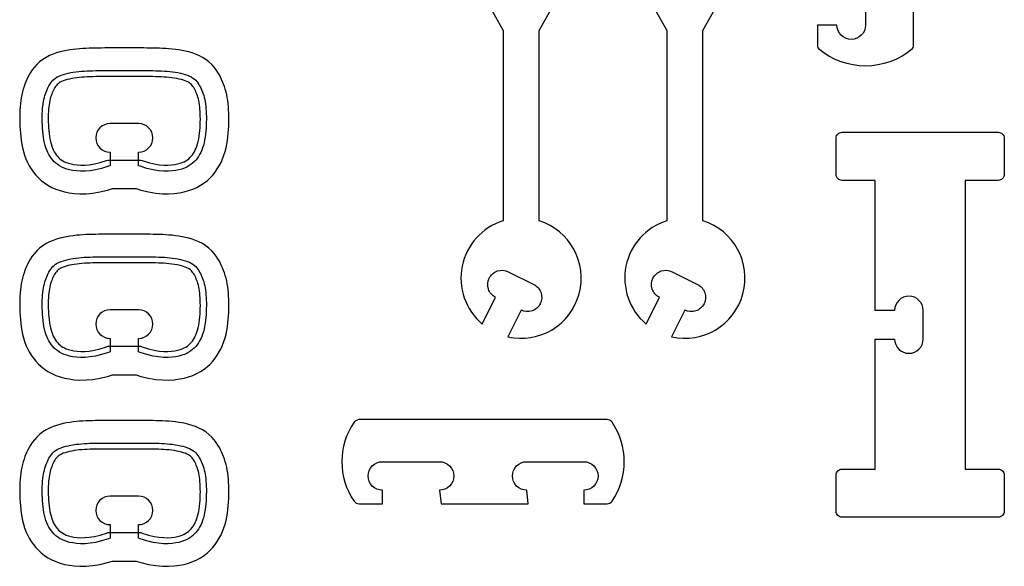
# Model space of a CAD drawing. Extents: x 814 to 835.9, y 6.8 to 21.8.
# Tile 4 of 9: x 825.5 to 829.8, y 9.8 to 12.1. Entities that reach past the tile are written whole.
import ezdxf

# ---------------------------------------------------------------- set-up
doc = ezdxf.new("R2010")
doc.units = 0
doc.layers.add('EXTERNAL_CUT', color=1, linetype='CONTINUOUS')
doc.layers.add('POCKET_CUT_1_1MM', color=3, linetype='CONTINUOUS')

msp = doc.modelspace()

# ---------------------------------------------------------------- linework, layer by layer
at = {"layer": 'EXTERNAL_CUT', "flags": 128}
for points in [[(828.9844, 12.0182, 0.364022), (829.3954, 12.0182, 0.221671), (829.4001, 12.0282), (829.4001, 12.4032)], [(827.5269, 12.2386), (827.6057, 12.0975), (827.6057, 11.2662, 0.590446), (827.5146, 10.8152), (827.5729, 10.9319, -0.414214), (827.545, 11.0156, -0.414214), (827.6287, 11.0435), (827.7404, 10.9877, -0.414214), (827.7683, 10.9039, -0.414214), (827.6846, 10.876), (827.6262, 10.7594, 0.960377), (827.7634, 11.2662), (827.7634, 12.0975), (827.8422, 12.2386)], [(828.2429, 12.2386), (828.3217, 12.0975), (828.3217, 11.2662, 0.590446), (828.2306, 10.8152), (828.2889, 10.9319, -0.414214), (828.261, 11.0156, -0.414214), (828.3447, 11.0435), (828.4563, 10.9877, -0.414214), (828.4842, 10.9039, -0.414214), (828.4005, 10.876), (828.3422, 10.7594, 0.960377), (828.4793, 11.2662), (828.4793, 12.0975), (828.5582, 12.2386)], [(829.1899, 12.2455), (829.1899, 12.1207, -1), (829.0651, 12.1207), (828.9797, 12.1207), (828.9797, 12.0282, 0.221671), (828.9844, 12.0182)], [(825.8877, 11.5067), (825.8806, 11.504), (825.8512, 11.4949), (825.8245, 11.4886), (825.8004, 11.4846), (825.7786, 11.4827), (825.759, 11.4825), (825.7413, 11.4836), (825.7255, 11.4858), (825.7112, 11.4886), (825.6985, 11.492), (825.687, 11.4959), (825.6767, 11.5005), (825.6674, 11.5056), (825.659, 11.5112), (825.6513, 11.5172), (825.6443, 11.5238), (825.6377, 11.5309), (825.6316, 11.5384), (825.6259, 11.5464), (825.6207, 11.555), (825.616, 11.5641), (825.6117, 11.5738), (825.6078, 11.5841), (825.6045, 11.595), (825.6015, 11.6066), (825.599, 11.6188), (825.5969, 11.6313), (825.5952, 11.6442), (825.5939, 11.6573), (825.5928, 11.6704), (825.5921, 11.6835), (825.5916, 11.6964), (825.5914, 11.709), (825.5915, 11.7213), (825.5918, 11.7332), (825.5923, 11.7448), (825.5931, 11.756), (825.5941, 11.7667), (825.5954, 11.7769), (825.5969, 11.7866), (825.5987, 11.7958), (825.6007, 11.8045), (825.603, 11.8128), (825.6055, 11.8206), (825.6081, 11.8281), (825.611, 11.8353), (825.6141, 11.8423), (825.6173, 11.849), (825.6207, 11.8555), (825.6244, 11.8619), (825.6284, 11.868), (825.6329, 11.8739), (825.6379, 11.8795), (825.6436, 11.8847), (825.6499, 11.8896), (825.6571, 11.8941), (825.6652, 11.8982), (825.6741, 11.9019), (825.6837, 11.9053), (825.6939, 11.9082), (825.7046, 11.9108), (825.7158, 11.9131), (825.7273, 11.915), (825.739, 11.9167), (825.7508, 11.918), (825.7628, 11.9191), (825.775, 11.92), (825.7873, 11.9207), (825.7998, 11.9212), (825.8125, 11.9215), (825.8254, 11.9218), (825.8386, 11.922), (825.852, 11.9221), (825.8656, 11.9223), (825.8794, 11.9223), (825.8933, 11.9224), (825.9074, 11.9224), (825.9216, 11.9224), (825.9358, 11.9224), (825.9501, 11.9224), (825.9644, 11.9224), (825.9786, 11.9224), (825.9928, 11.9224), (826.0068, 11.9224), (826.0208, 11.9223), (826.0346, 11.9223), (826.0482, 11.9221), (826.0616, 11.922), (826.0748, 11.9218), (826.0877, 11.9215), (826.1004, 11.9212), (826.1129, 11.9207), (826.1252, 11.92), (826.1373, 11.9191), (826.1493, 11.918), (826.1612, 11.9167), (826.1729, 11.915), (826.1844, 11.9131), (826.1955, 11.9108), (826.2063, 11.9082), (826.2165, 11.9053), (826.2261, 11.9019), (826.235, 11.8982), (826.243, 11.8941), (826.2502, 11.8896), (826.2566, 11.8847), (826.2623, 11.8795), (826.2673, 11.8739), (826.2718, 11.868), (826.2758, 11.8619), (826.2795, 11.8555), (826.2829, 11.849), (826.2861, 11.8423), (826.2892, 11.8353), (826.292, 11.8281), (826.2947, 11.8206), (826.2972, 11.8128), (826.2994, 11.8045), (826.3015, 11.7958), (826.3032, 11.7866), (826.3048, 11.7769), (826.3061, 11.7667), (826.3071, 11.756), (826.3079, 11.7448), (826.3084, 11.7332), (826.3087, 11.7213), (826.3088, 11.709), (826.3085, 11.6964), (826.3081, 11.6835), (826.3073, 11.6704), (826.3063, 11.6573), (826.3049, 11.6442), (826.3032, 11.6313), (826.3011, 11.6188), (826.2986, 11.6066), (826.2957, 11.595), (826.2923, 11.5841), (826.2885, 11.5738), (826.2842, 11.5641), (826.2794, 11.555), (826.2742, 11.5464), (826.2686, 11.5384), (826.2625, 11.5309), (826.2559, 11.5238), (826.2488, 11.5172), (826.2412, 11.5112), (826.2328, 11.5056), (826.2235, 11.5005), (826.2132, 11.4959), (826.2017, 11.492), (826.1889, 11.4886), (826.1747, 11.4858), (826.1588, 11.4836), (826.1412, 11.4825), (826.1216, 11.4827), (826.0998, 11.4846), (826.0757, 11.4886), (826.049, 11.4949), (826.0196, 11.504), (826.0125, 11.5067), (826.0125, 11.5659, 1), (826.0125, 11.6907), (825.8877, 11.6907, 1), (825.8877, 11.5659), (825.8877, 11.5067)], [(829.0873, 9.9712, -0.414214), (829.061, 9.9975), (829.061, 10.1551, -0.414214), (829.0873, 10.1814), (829.2318, 10.1814), (829.2318, 10.7496), (829.3172, 10.7496, 1), (829.442, 10.7496), (829.442, 10.8744, 1), (829.3172, 10.8744), (829.2318, 10.8744), (829.2318, 11.4426), (829.0873, 11.4426, -0.414214), (829.061, 11.4688), (829.061, 11.6265, -0.414214), (829.0873, 11.6527), (829.7704, 11.6527, -0.414214), (829.7966, 11.6265), (829.7966, 11.4688, -0.414214), (829.7704, 11.4426), (829.6259, 11.4426), (829.6259, 10.1814), (829.7704, 10.1814, -0.414214), (829.7966, 10.1551), (829.7966, 9.9975, -0.414214), (829.7704, 9.9712), (829.0873, 9.9712)], [(825.8877, 10.6932), (825.8806, 10.6905), (825.8512, 10.6814), (825.8245, 10.6751), (825.8004, 10.6711), (825.7786, 10.6692), (825.759, 10.669), (825.7413, 10.6702), (825.7255, 10.6723), (825.7112, 10.6751), (825.6985, 10.6785), (825.687, 10.6824), (825.6767, 10.687), (825.6674, 10.6921), (825.659, 10.6977), (825.6513, 10.7037), (825.6443, 10.7103), (825.6377, 10.7174), (825.6316, 10.7249), (825.6259, 10.7329), (825.6207, 10.7415), (825.616, 10.7506), (825.6117, 10.7603), (825.6078, 10.7706), (825.6045, 10.7815), (825.6015, 10.7931), (825.599, 10.8053), (825.5969, 10.8178), (825.5952, 10.8307), (825.5939, 10.8438), (825.5928, 10.8569), (825.5921, 10.87), (825.5916, 10.8829), (825.5914, 10.8955), (825.5915, 10.9078), (825.5918, 10.9197), (825.5923, 10.9313), (825.5931, 10.9425), (825.5941, 10.9532), (825.5954, 10.9634), (825.5969, 10.9731), (825.5987, 10.9823), (825.6007, 10.991), (825.603, 10.9993), (825.6055, 11.0071), (825.6081, 11.0146), (825.611, 11.0218), (825.6141, 11.0288), (825.6173, 11.0355), (825.6207, 11.042), (825.6244, 11.0484), (825.6284, 11.0545), (825.6329, 11.0604), (825.6379, 11.066), (825.6436, 11.0712), (825.6499, 11.0761), (825.6571, 11.0806), (825.6652, 11.0847), (825.6741, 11.0884), (825.6837, 11.0918), (825.6939, 11.0947), (825.7046, 11.0973), (825.7158, 11.0996), (825.7273, 11.1015), (825.739, 11.1032), (825.7508, 11.1045), (825.7628, 11.1056), (825.775, 11.1065), (825.7873, 11.1072), (825.7998, 11.1077), (825.8125, 11.108), (825.8254, 11.1083), (825.8386, 11.1085), (825.852, 11.1086), (825.8656, 11.1088), (825.8794, 11.1088), (825.8933, 11.1089), (825.9074, 11.1089), (825.9216, 11.1089), (825.9358, 11.1089), (825.9501, 11.1089), (825.9644, 11.1089), (825.9786, 11.1089), (825.9928, 11.1089), (826.0068, 11.1089), (826.0208, 11.1088), (826.0346, 11.1088), (826.0482, 11.1086), (826.0616, 11.1085), (826.0748, 11.1083), (826.0877, 11.108), (826.1004, 11.1077), (826.1129, 11.1072), (826.1252, 11.1065), (826.1373, 11.1056), (826.1493, 11.1045), (826.1612, 11.1032), (826.1729, 11.1015), (826.1844, 11.0996), (826.1955, 11.0973), (826.2063, 11.0947), (826.2165, 11.0918), (826.2261, 11.0884), (826.235, 11.0847), (826.243, 11.0806), (826.2502, 11.0761), (826.2566, 11.0712), (826.2623, 11.066), (826.2673, 11.0604), (826.2718, 11.0545), (826.2758, 11.0484), (826.2795, 11.042), (826.2829, 11.0355), (826.2861, 11.0288), (826.2892, 11.0218), (826.292, 11.0146), (826.2947, 11.0071), (826.2972, 10.9993), (826.2994, 10.991), (826.3015, 10.9823), (826.3032, 10.9731), (826.3048, 10.9634), (826.3061, 10.9532), (826.3071, 10.9425), (826.3079, 10.9313), (826.3084, 10.9197), (826.3087, 10.9078), (826.3088, 10.8955), (826.3085, 10.8829), (826.3081, 10.87), (826.3073, 10.8569), (826.3063, 10.8438), (826.3049, 10.8307), (826.3032, 10.8178), (826.3011, 10.8053), (826.2986, 10.7931), (826.2957, 10.7815), (826.2923, 10.7706), (826.2885, 10.7603), (826.2842, 10.7506), (826.2794, 10.7415), (826.2742, 10.7329), (826.2686, 10.7249), (826.2625, 10.7174), (826.2559, 10.7103), (826.2488, 10.7037), (826.2412, 10.6977), (826.2328, 10.6921), (826.2235, 10.687), (826.2132, 10.6824), (826.2017, 10.6785), (826.1889, 10.6751), (826.1747, 10.6723), (826.1588, 10.6702), (826.1412, 10.669), (826.1216, 10.6692), (826.0998, 10.6711), (826.0757, 10.6751), (826.049, 10.6814), (826.0196, 10.6905), (826.0125, 10.6932), (826.0125, 10.7524, 1), (826.0125, 10.8772), (825.8877, 10.8772, 1), (825.8877, 10.7524), (825.8877, 10.6932)], [(826.9764, 10.0298), (827.0783, 10.0298), (827.0783, 10.089, -0.414214), (827.0159, 10.1514, -0.414214), (827.0783, 10.2138), (827.3279, 10.2138, -0.414214), (827.3903, 10.1514, -0.414214), (827.3279, 10.089), (827.3345, 10.0298), (827.7154, 10.0298), (827.7089, 10.089, -0.414214), (827.6465, 10.1514, -0.414214), (827.7089, 10.2138), (827.9585, 10.2138, -0.414214), (828.0209, 10.1514, -0.414214), (827.9585, 10.089), (827.9585, 10.0298), (828.0604, 10.0298, 0.246483), (828.082, 10.0412, 0.311601), (828.082, 10.3863, 0.246483), (828.0604, 10.3977), (826.9829, 10.3977, 0.246483), (826.9547, 10.3863, 0.311601), (826.9547, 10.0412, 0.246483), (826.9764, 10.0298)], [(825.8877, 9.8797), (825.8806, 9.877), (825.8512, 9.8679), (825.8245, 9.8616), (825.8004, 9.8576), (825.7786, 9.8557), (825.759, 9.8555), (825.7413, 9.8567), (825.7255, 9.8588), (825.7112, 9.8616), (825.6985, 9.865), (825.687, 9.8689), (825.6767, 9.8735), (825.6674, 9.8786), (825.659, 9.8842), (825.6513, 9.8903), (825.6443, 9.8968), (825.6377, 9.9039), (825.6316, 9.9114), (825.6259, 9.9194), (825.6207, 9.928), (825.616, 9.9371), (825.6117, 9.9468), (825.6078, 9.9571), (825.6045, 9.9681), (825.6015, 9.9796), (825.599, 9.9918), (825.5969, 10.0043), (825.5952, 10.0172), (825.5939, 10.0303), (825.5928, 10.0434), (825.5921, 10.0565), (825.5916, 10.0694), (825.5914, 10.082), (825.5915, 10.0943), (825.5918, 10.1062), (825.5923, 10.1178), (825.5931, 10.129), (825.5941, 10.1397), (825.5954, 10.1499), (825.5969, 10.1596), (825.5987, 10.1688), (825.6007, 10.1775), (825.603, 10.1858), (825.6055, 10.1936), (825.6081, 10.2011), (825.611, 10.2083), (825.6141, 10.2153), (825.6173, 10.222), (825.6207, 10.2286), (825.6244, 10.2349), (825.6284, 10.241), (825.6329, 10.2469), (825.6379, 10.2525), (825.6436, 10.2577), (825.6499, 10.2626), (825.6571, 10.2671), (825.6652, 10.2712), (825.6741, 10.2749), (825.6837, 10.2783), (825.6939, 10.2812), (825.7046, 10.2838), (825.7158, 10.2861), (825.7273, 10.2881), (825.739, 10.2897), (825.7508, 10.291), (825.7628, 10.2921), (825.775, 10.293), (825.7873, 10.2937), (825.7998, 10.2942), (825.8125, 10.2945), (825.8254, 10.2948), (825.8386, 10.295), (825.852, 10.2952), (825.8656, 10.2953), (825.8794, 10.2953), (825.8933, 10.2954), (825.9074, 10.2954), (825.9216, 10.2954), (825.9358, 10.2954), (825.9501, 10.2954), (825.9644, 10.2954), (825.9786, 10.2954), (825.9928, 10.2954), (826.0068, 10.2954), (826.0208, 10.2953), (826.0346, 10.2953), (826.0482, 10.2952), (826.0616, 10.295), (826.0748, 10.2948), (826.0877, 10.2945), (826.1004, 10.2942), (826.1129, 10.2937), (826.1252, 10.293), (826.1373, 10.2921), (826.1493, 10.291), (826.1612, 10.2897), (826.1729, 10.2881), (826.1844, 10.2861), (826.1955, 10.2838), (826.2063, 10.2812), (826.2165, 10.2783), (826.2261, 10.2749), (826.235, 10.2712), (826.243, 10.2671), (826.2502, 10.2626), (826.2566, 10.2577), (826.2623, 10.2525), (826.2673, 10.2469), (826.2718, 10.241), (826.2758, 10.2349), (826.2795, 10.2286), (826.2829, 10.222), (826.2861, 10.2153), (826.2892, 10.2083), (826.292, 10.2011), (826.2947, 10.1936), (826.2972, 10.1858), (826.2994, 10.1775), (826.3015, 10.1688), (826.3032, 10.1596), (826.3048, 10.1499), (826.3061, 10.1397), (826.3071, 10.129), (826.3079, 10.1178), (826.3084, 10.1062), (826.3087, 10.0943), (826.3088, 10.082), (826.3085, 10.0694), (826.3081, 10.0565), (826.3073, 10.0434), (826.3063, 10.0303), (826.3049, 10.0172), (826.3032, 10.0043), (826.3011, 9.9918), (826.2986, 9.9796), (826.2957, 9.9681), (826.2923, 9.9571), (826.2885, 9.9468), (826.2842, 9.9371), (826.2794, 9.928), (826.2742, 9.9194), (826.2686, 9.9114), (826.2625, 9.9039), (826.2559, 9.8968), (826.2488, 9.8903), (826.2412, 9.8842), (826.2328, 9.8786), (826.2235, 9.8735), (826.2132, 9.8689), (826.2017, 9.865), (826.1889, 9.8616), (826.1747, 9.8588), (826.1588, 9.8567), (826.1412, 9.8555), (826.1216, 9.8557), (826.0998, 9.8576), (826.0757, 9.8616), (826.049, 9.8679), (826.0196, 9.877), (826.0125, 9.8797), (826.0125, 9.9389, 1), (826.0125, 10.0637), (825.8877, 10.0637, 1), (825.8877, 9.9389), (825.8877, 9.8797)]]:
    msp.add_lwpolyline(points, format="xyb", dxfattribs=at)
at = {"layer": 'POCKET_CUT_1_1MM', "flags": 128}
for points in [[(826.0015, 11.4065), (826.023, 11.3998), (826.0563, 11.3919), (826.0876, 11.3868), (826.1168, 11.3842), (826.1439, 11.384), (826.1685, 11.3855), (826.1907, 11.3885), (826.2111, 11.3925), (826.2305, 11.3977), (826.2492, 11.4042), (826.2671, 11.412), (826.2838, 11.4212), (826.2993, 11.4315), (826.3132, 11.4425), (826.3255, 11.454), (826.3367, 11.466), (826.3471, 11.4788), (826.3567, 11.4923), (826.3653, 11.5065), (826.373, 11.5213), (826.3798, 11.5366), (826.3856, 11.5524), (826.3906, 11.5684), (826.3947, 11.5846), (826.398, 11.6007), (826.4007, 11.6167), (826.4028, 11.6326), (826.4044, 11.6483), (826.4057, 11.6637), (826.4065, 11.6789), (826.407, 11.6938), (826.4073, 11.7083), (826.4072, 11.7227), (826.4069, 11.7367), (826.4062, 11.7506), (826.4053, 11.7642), (826.404, 11.7776), (826.4023, 11.7907), (826.4003, 11.8037), (826.3978, 11.8163), (826.395, 11.8286), (826.3917, 11.8405), (826.3882, 11.8519), (826.3842, 11.8629), (826.38, 11.8735), (826.3756, 11.8835), (826.371, 11.8931), (826.3658, 11.903), (826.3596, 11.9137), (826.3522, 11.9251), (826.3432, 11.9368), (826.3326, 11.9486), (826.3203, 11.96), (826.3066, 11.9706), (826.2917, 11.9799), (826.2764, 11.9877), (826.2612, 11.994), (826.2463, 11.9992), (826.2316, 12.0035), (826.217, 12.007), (826.2024, 12.01), (826.188, 12.0124), (826.1736, 12.0144), (826.1594, 12.0161), (826.1453, 12.0173), (826.1314, 12.0183), (826.1175, 12.0191), (826.1038, 12.0196), (826.0901, 12.02), (826.0765, 12.0203), (826.0629, 12.0205), (826.0492, 12.0207), (826.0353, 12.0208), (826.0213, 12.0209), (826.0071, 12.0209), (825.9929, 12.0209), (825.9787, 12.021), (825.9644, 12.021), (825.9501, 12.021), (825.9358, 12.021), (825.9215, 12.021), (825.9072, 12.0209), (825.893, 12.0209), (825.8789, 12.0209), (825.8649, 12.0208), (825.851, 12.0207), (825.8373, 12.0205), (825.8237, 12.0203), (825.81, 12.02), (825.7964, 12.0196), (825.7826, 12.0191), (825.7688, 12.0183), (825.7548, 12.0173), (825.7408, 12.0161), (825.7266, 12.0144), (825.7122, 12.0124), (825.6977, 12.01), (825.6832, 12.007), (825.6686, 12.0035), (825.6538, 11.9992), (825.6389, 11.994), (825.6238, 11.9877), (825.6085, 11.9799), (825.5936, 11.9706), (825.5798, 11.96), (825.5676, 11.9486), (825.557, 11.9368), (825.548, 11.9251), (825.5405, 11.9137), (825.5344, 11.903), (825.5292, 11.8931), (825.5246, 11.8835), (825.5201, 11.8735), (825.5159, 11.8629), (825.512, 11.8519), (825.5084, 11.8405), (825.5052, 11.8286), (825.5023, 11.8163), (825.4999, 11.8037), (825.4978, 11.7907), (825.4962, 11.7776), (825.4949, 11.7642), (825.4939, 11.7506), (825.4933, 11.7367), (825.4929, 11.7227), (825.4929, 11.7083), (825.4931, 11.6938), (825.4937, 11.6789), (825.4945, 11.6637), (825.4957, 11.6483), (825.4974, 11.6326), (825.4995, 11.6167), (825.5022, 11.6007), (825.5055, 11.5846), (825.5096, 11.5684), (825.5145, 11.5524), (825.5204, 11.5366), (825.5271, 11.5213), (825.5349, 11.5065), (825.5435, 11.4923), (825.553, 11.4788), (825.5634, 11.466), (825.5746, 11.454), (825.587, 11.4425), (825.6009, 11.4315), (825.6163, 11.4212), (825.6331, 11.412), (825.6509, 11.4042), (825.6696, 11.3977), (825.6891, 11.3925), (825.7095, 11.3885), (825.7316, 11.3855), (825.7563, 11.384), (825.7834, 11.3842), (825.8126, 11.3868), (825.8439, 11.3919), (825.8772, 11.3998), (825.8987, 11.4065), (826.0015, 11.4065)], [(826.0218, 11.5313), (826.0282, 11.5289), (826.056, 11.5203), (826.0809, 11.5143), (826.1031, 11.5107), (826.1229, 11.509), (826.1405, 11.5088), (826.1562, 11.5098), (826.1704, 11.5117), (826.183, 11.5142), (826.194, 11.5171), (826.2036, 11.5204), (826.2119, 11.5241), (826.2192, 11.5281), (826.2257, 11.5324), (826.2317, 11.5372), (826.2373, 11.5424), (826.2427, 11.5481), (826.2476, 11.5543), (826.2523, 11.5608), (826.2565, 11.5679), (826.2605, 11.5755), (826.2641, 11.5837), (826.2674, 11.5926), (826.2704, 11.6021), (826.273, 11.6125), (826.2753, 11.6236), (826.2772, 11.6352), (826.2789, 11.6473), (826.2801, 11.6597), (826.2811, 11.6722), (826.2818, 11.6847), (826.2823, 11.697), (826.2825, 11.7092), (826.2824, 11.7209), (826.2822, 11.7323), (826.2816, 11.7433), (826.2809, 11.7538), (826.2799, 11.7638), (826.2788, 11.7732), (826.2774, 11.7821), (826.2757, 11.7903), (826.2739, 11.7981), (826.272, 11.8054), (826.2698, 11.8123), (826.2675, 11.8189), (826.2649, 11.8252), (826.2622, 11.8313), (826.2594, 11.8372), (826.2564, 11.8429), (826.2534, 11.8481), (826.2503, 11.8528), (826.247, 11.8571), (826.2435, 11.861), (826.2396, 11.8646), (826.2352, 11.868), (826.2301, 11.8712), (826.2239, 11.8744), (826.2167, 11.8774), (826.2085, 11.8802), (826.1995, 11.8828), (826.1898, 11.8852), (826.1796, 11.8873), (826.1689, 11.8891), (826.1579, 11.8906), (826.1467, 11.8919), (826.1352, 11.8929), (826.1236, 11.8938), (826.1117, 11.8944), (826.0995, 11.8949), (826.087, 11.8953), (826.0743, 11.8955), (826.0613, 11.8957), (826.048, 11.8959), (826.0344, 11.896), (826.0207, 11.8961), (826.0068, 11.8961), (825.9927, 11.8961), (825.9786, 11.8962), (825.9643, 11.8962), (825.9501, 11.8962), (825.9358, 11.8962), (825.9216, 11.8962), (825.9074, 11.8961), (825.8934, 11.8961), (825.8795, 11.8961), (825.8657, 11.896), (825.8522, 11.8959), (825.8389, 11.8957), (825.8259, 11.8955), (825.8131, 11.8953), (825.8007, 11.8949), (825.7885, 11.8944), (825.7766, 11.8938), (825.7649, 11.8929), (825.7535, 11.8919), (825.7423, 11.8906), (825.7313, 11.8891), (825.7206, 11.8873), (825.7104, 11.8852), (825.7007, 11.8828), (825.6916, 11.8802), (825.6834, 11.8774), (825.6762, 11.8744), (825.6701, 11.8712), (825.665, 11.868), (825.6605, 11.8646), (825.6567, 11.861), (825.6531, 11.8571), (825.6499, 11.8528), (825.6467, 11.8481), (825.6437, 11.8429), (825.6408, 11.8372), (825.6379, 11.8313), (825.6352, 11.8252), (825.6327, 11.8189), (825.6304, 11.8123), (825.6282, 11.8054), (825.6262, 11.7981), (825.6244, 11.7903), (825.6228, 11.7821), (825.6214, 11.7732), (825.6202, 11.7638), (825.6193, 11.7538), (825.6185, 11.7433), (825.618, 11.7323), (825.6177, 11.7209), (825.6177, 11.7092), (825.6179, 11.697), (825.6183, 11.6847), (825.619, 11.6722), (825.62, 11.6597), (825.6213, 11.6473), (825.6229, 11.6352), (825.6249, 11.6236), (825.6271, 11.6125), (825.6298, 11.6021), (825.6327, 11.5926), (825.636, 11.5837), (825.6397, 11.5755), (825.6436, 11.5679), (825.6479, 11.5608), (825.6525, 11.5543), (825.6575, 11.5481), (825.6629, 11.5424), (825.6685, 11.5372), (825.6745, 11.5324), (825.681, 11.5281), (825.6883, 11.5241), (825.6966, 11.5204), (825.7061, 11.5171), (825.7172, 11.5142), (825.7298, 11.5117), (825.7439, 11.5098), (825.7597, 11.5088), (825.7773, 11.509), (825.7971, 11.5107), (825.8193, 11.5143), (825.8442, 11.5203), (825.872, 11.5289), (825.8784, 11.5313), (826.0218, 11.5313)], [(826.0015, 10.593), (826.023, 10.5863), (826.0563, 10.5784), (826.0876, 10.5733), (826.1168, 10.5707), (826.1439, 10.5705), (826.1685, 10.572), (826.1907, 10.575), (826.2111, 10.579), (826.2305, 10.5842), (826.2492, 10.5907), (826.2671, 10.5985), (826.2838, 10.6077), (826.2993, 10.618), (826.3132, 10.629), (826.3255, 10.6405), (826.3367, 10.6525), (826.3471, 10.6653), (826.3567, 10.6788), (826.3653, 10.693), (826.373, 10.7078), (826.3798, 10.7231), (826.3856, 10.7389), (826.3906, 10.7549), (826.3947, 10.7711), (826.398, 10.7872), (826.4007, 10.8032), (826.4028, 10.8191), (826.4044, 10.8348), (826.4057, 10.8502), (826.4065, 10.8654), (826.407, 10.8803), (826.4073, 10.8948), (826.4072, 10.9092), (826.4069, 10.9232), (826.4062, 10.9371), (826.4053, 10.9507), (826.404, 10.9641), (826.4023, 10.9772), (826.4003, 10.9902), (826.3978, 11.0028), (826.395, 11.0151), (826.3917, 11.027), (826.3882, 11.0384), (826.3842, 11.0494), (826.38, 11.06), (826.3756, 11.07), (826.371, 11.0797), (826.3658, 11.0895), (826.3596, 11.1002), (826.3522, 11.1116), (826.3432, 11.1233), (826.3326, 11.1351), (826.3203, 11.1465), (826.3066, 11.1571), (826.2917, 11.1664), (826.2764, 11.1742), (826.2612, 11.1805), (826.2463, 11.1857), (826.2316, 11.19), (826.217, 11.1935), (826.2024, 11.1965), (826.188, 11.1989), (826.1736, 11.2009), (826.1594, 11.2026), (826.1453, 11.2038), (826.1314, 11.2048), (826.1175, 11.2056), (826.1038, 11.2061), (826.0901, 11.2065), (826.0765, 11.2068), (826.0629, 11.207), (826.0492, 11.2072), (826.0353, 11.2073), (826.0213, 11.2074), (826.0071, 11.2074), (825.9929, 11.2074), (825.9787, 11.2075), (825.9644, 11.2075), (825.9501, 11.2075), (825.9358, 11.2075), (825.9215, 11.2075), (825.9072, 11.2074), (825.893, 11.2074), (825.8789, 11.2074), (825.8649, 11.2073), (825.851, 11.2072), (825.8373, 11.207), (825.8237, 11.2068), (825.81, 11.2065), (825.7964, 11.2061), (825.7826, 11.2056), (825.7688, 11.2048), (825.7548, 11.2038), (825.7408, 11.2026), (825.7266, 11.2009), (825.7122, 11.1989), (825.6977, 11.1965), (825.6832, 11.1935), (825.6686, 11.19), (825.6538, 11.1857), (825.6389, 11.1805), (825.6238, 11.1742), (825.6085, 11.1664), (825.5936, 11.1571), (825.5798, 11.1465), (825.5676, 11.1351), (825.557, 11.1233), (825.548, 11.1116), (825.5405, 11.1002), (825.5344, 11.0895), (825.5292, 11.0797), (825.5246, 11.07), (825.5201, 11.06), (825.5159, 11.0494), (825.512, 11.0384), (825.5084, 11.027), (825.5052, 11.0151), (825.5023, 11.0028), (825.4999, 10.9902), (825.4978, 10.9772), (825.4962, 10.9641), (825.4949, 10.9507), (825.4939, 10.9371), (825.4933, 10.9232), (825.4929, 10.9092), (825.4929, 10.8948), (825.4931, 10.8803), (825.4937, 10.8654), (825.4945, 10.8502), (825.4957, 10.8348), (825.4974, 10.8191), (825.4995, 10.8032), (825.5022, 10.7872), (825.5055, 10.7711), (825.5096, 10.7549), (825.5145, 10.7389), (825.5204, 10.7231), (825.5271, 10.7078), (825.5349, 10.693), (825.5435, 10.6788), (825.553, 10.6653), (825.5634, 10.6525), (825.5746, 10.6405), (825.587, 10.629), (825.6009, 10.618), (825.6163, 10.6077), (825.6331, 10.5985), (825.6509, 10.5907), (825.6696, 10.5842), (825.6891, 10.579), (825.7095, 10.575), (825.7316, 10.572), (825.7563, 10.5705), (825.7834, 10.5707), (825.8126, 10.5733), (825.8439, 10.5784), (825.8772, 10.5863), (825.8987, 10.593), (826.0015, 10.593)], [(826.0218, 10.7178), (826.0282, 10.7154), (826.056, 10.7068), (826.0809, 10.7008), (826.1031, 10.6972), (826.1229, 10.6955), (826.1405, 10.6953), (826.1562, 10.6963), (826.1704, 10.6982), (826.183, 10.7007), (826.194, 10.7036), (826.2036, 10.7069), (826.2119, 10.7106), (826.2192, 10.7146), (826.2257, 10.7189), (826.2317, 10.7237), (826.2373, 10.7289), (826.2427, 10.7346), (826.2476, 10.7408), (826.2523, 10.7473), (826.2565, 10.7544), (826.2605, 10.762), (826.2641, 10.7702), (826.2674, 10.7791), (826.2704, 10.7886), (826.273, 10.799), (826.2753, 10.8101), (826.2772, 10.8217), (826.2789, 10.8338), (826.2801, 10.8462), (826.2811, 10.8587), (826.2818, 10.8712), (826.2823, 10.8835), (826.2825, 10.8957), (826.2824, 10.9074), (826.2822, 10.9188), (826.2816, 10.9298), (826.2809, 10.9403), (826.2799, 10.9503), (826.2788, 10.9597), (826.2774, 10.9686), (826.2757, 10.9768), (826.2739, 10.9846), (826.272, 10.9919), (826.2698, 10.9988), (826.2675, 11.0054), (826.2649, 11.0117), (826.2622, 11.0178), (826.2594, 11.0237), (826.2564, 11.0294), (826.2534, 11.0346), (826.2503, 11.0393), (826.247, 11.0436), (826.2435, 11.0475), (826.2396, 11.0511), (826.2352, 11.0545), (826.2301, 11.0577), (826.2239, 11.0609), (826.2167, 11.0639), (826.2085, 11.0667), (826.1995, 11.0693), (826.1898, 11.0717), (826.1796, 11.0738), (826.1689, 11.0756), (826.1579, 11.0771), (826.1467, 11.0784), (826.1352, 11.0794), (826.1236, 11.0803), (826.1117, 11.0809), (826.0995, 11.0814), (826.087, 11.0818), (826.0743, 11.082), (826.0613, 11.0822), (826.048, 11.0824), (826.0344, 11.0825), (826.0207, 11.0826), (826.0068, 11.0826), (825.9927, 11.0826), (825.9786, 11.0827), (825.9643, 11.0827), (825.9501, 11.0827), (825.9358, 11.0827), (825.9216, 11.0827), (825.9074, 11.0826), (825.8934, 11.0826), (825.8795, 11.0826), (825.8657, 11.0825), (825.8522, 11.0824), (825.8389, 11.0822), (825.8259, 11.082), (825.8131, 11.0818), (825.8007, 11.0814), (825.7885, 11.0809), (825.7766, 11.0803), (825.7649, 11.0794), (825.7535, 11.0784), (825.7423, 11.0771), (825.7313, 11.0756), (825.7206, 11.0738), (825.7104, 11.0717), (825.7007, 11.0693), (825.6916, 11.0667), (825.6834, 11.0639), (825.6762, 11.0609), (825.6701, 11.0577), (825.665, 11.0545), (825.6605, 11.0511), (825.6567, 11.0475), (825.6531, 11.0436), (825.6499, 11.0393), (825.6467, 11.0346), (825.6437, 11.0294), (825.6408, 11.0237), (825.6379, 11.0178), (825.6352, 11.0117), (825.6327, 11.0054), (825.6304, 10.9988), (825.6282, 10.9919), (825.6262, 10.9846), (825.6244, 10.9768), (825.6228, 10.9686), (825.6214, 10.9597), (825.6202, 10.9503), (825.6193, 10.9403), (825.6185, 10.9298), (825.618, 10.9188), (825.6177, 10.9074), (825.6177, 10.8957), (825.6179, 10.8835), (825.6183, 10.8712), (825.619, 10.8587), (825.62, 10.8462), (825.6213, 10.8338), (825.6229, 10.8217), (825.6249, 10.8101), (825.6271, 10.799), (825.6298, 10.7886), (825.6327, 10.7791), (825.636, 10.7702), (825.6397, 10.762), (825.6436, 10.7544), (825.6479, 10.7473), (825.6525, 10.7408), (825.6575, 10.7346), (825.6629, 10.7289), (825.6685, 10.7237), (825.6745, 10.7189), (825.681, 10.7146), (825.6883, 10.7106), (825.6966, 10.7069), (825.7061, 10.7036), (825.7172, 10.7007), (825.7298, 10.6982), (825.7439, 10.6963), (825.7597, 10.6953), (825.7773, 10.6955), (825.7971, 10.6972), (825.8193, 10.7008), (825.8442, 10.7068), (825.872, 10.7154), (825.8784, 10.7178), (826.0218, 10.7178)], [(826.0015, 9.7795), (826.023, 9.7728), (826.0563, 9.7649), (826.0876, 9.7598), (826.1168, 9.7572), (826.1439, 9.757), (826.1685, 9.7586), (826.1907, 9.7615), (826.2111, 9.7655), (826.2305, 9.7707), (826.2492, 9.7772), (826.2671, 9.785), (826.2838, 9.7942), (826.2993, 9.8045), (826.3132, 9.8155), (826.3255, 9.827), (826.3367, 9.839), (826.3471, 9.8518), (826.3567, 9.8653), (826.3653, 9.8795), (826.373, 9.8943), (826.3798, 9.9096), (826.3856, 9.9254), (826.3906, 9.9414), (826.3947, 9.9576), (826.398, 9.9737), (826.4007, 9.9897), (826.4028, 10.0056), (826.4044, 10.0213), (826.4057, 10.0368), (826.4065, 10.0519), (826.407, 10.0668), (826.4073, 10.0814), (826.4072, 10.0957), (826.4069, 10.1097), (826.4062, 10.1236), (826.4053, 10.1372), (826.404, 10.1506), (826.4023, 10.1637), (826.4003, 10.1767), (826.3978, 10.1893), (826.395, 10.2016), (826.3917, 10.2135), (826.3882, 10.2249), (826.3842, 10.2359), (826.38, 10.2465), (826.3756, 10.2565), (826.371, 10.2662), (826.3658, 10.276), (826.3596, 10.2867), (826.3522, 10.2981), (826.3432, 10.3098), (826.3326, 10.3216), (826.3203, 10.333), (826.3066, 10.3436), (826.2917, 10.3529), (826.2764, 10.3607), (826.2612, 10.3671), (826.2463, 10.3722), (826.2316, 10.3765), (826.217, 10.38), (826.2024, 10.383), (826.188, 10.3854), (826.1736, 10.3874), (826.1594, 10.3891), (826.1453, 10.3903), (826.1314, 10.3913), (826.1175, 10.3921), (826.1038, 10.3926), (826.0901, 10.393), (826.0765, 10.3933), (826.0629, 10.3935), (826.0492, 10.3937), (826.0353, 10.3938), (826.0213, 10.3939), (826.0071, 10.3939), (825.9929, 10.3939), (825.9787, 10.394), (825.9644, 10.394), (825.9501, 10.394), (825.9358, 10.394), (825.9215, 10.394), (825.9072, 10.3939), (825.893, 10.3939), (825.8789, 10.3939), (825.8649, 10.3938), (825.851, 10.3937), (825.8373, 10.3935), (825.8237, 10.3933), (825.81, 10.393), (825.7964, 10.3926), (825.7826, 10.3921), (825.7688, 10.3913), (825.7548, 10.3903), (825.7408, 10.3891), (825.7266, 10.3874), (825.7122, 10.3854), (825.6977, 10.383), (825.6832, 10.38), (825.6686, 10.3765), (825.6538, 10.3722), (825.6389, 10.3671), (825.6238, 10.3607), (825.6085, 10.3529), (825.5936, 10.3436), (825.5798, 10.333), (825.5676, 10.3216), (825.557, 10.3098), (825.548, 10.2981), (825.5405, 10.2867), (825.5344, 10.276), (825.5292, 10.2662), (825.5246, 10.2565), (825.5201, 10.2465), (825.5159, 10.2359), (825.512, 10.2249), (825.5084, 10.2135), (825.5052, 10.2016), (825.5023, 10.1893), (825.4999, 10.1767), (825.4978, 10.1637), (825.4962, 10.1506), (825.4949, 10.1372), (825.4939, 10.1236), (825.4933, 10.1097), (825.4929, 10.0957), (825.4929, 10.0814), (825.4931, 10.0668), (825.4937, 10.0519), (825.4945, 10.0368), (825.4957, 10.0213), (825.4974, 10.0056), (825.4995, 9.9897), (825.5022, 9.9737), (825.5055, 9.9576), (825.5096, 9.9414), (825.5145, 9.9254), (825.5204, 9.9096), (825.5271, 9.8943), (825.5349, 9.8795), (825.5435, 9.8653), (825.553, 9.8518), (825.5634, 9.839), (825.5746, 9.827), (825.587, 9.8155), (825.6009, 9.8045), (825.6163, 9.7942), (825.6331, 9.785), (825.6509, 9.7772), (825.6696, 9.7707), (825.6891, 9.7655), (825.7095, 9.7615), (825.7316, 9.7586), (825.7563, 9.757), (825.7834, 9.7572), (825.8126, 9.7598), (825.8439, 9.7649), (825.8772, 9.7728), (825.8987, 9.7795), (826.0015, 9.7795)], [(826.0218, 9.9043), (826.0282, 9.9019), (826.056, 9.8933), (826.0809, 9.8873), (826.1031, 9.8837), (826.1229, 9.882), (826.1405, 9.8818), (826.1562, 9.8828), (826.1704, 9.8847), (826.183, 9.8872), (826.194, 9.8901), (826.2036, 9.8934), (826.2119, 9.8971), (826.2192, 9.9011), (826.2257, 9.9054), (826.2317, 9.9102), (826.2373, 9.9154), (826.2427, 9.9211), (826.2476, 9.9273), (826.2523, 9.9338), (826.2565, 9.9409), (826.2605, 9.9485), (826.2641, 9.9567), (826.2674, 9.9656), (826.2704, 9.9752), (826.273, 9.9855), (826.2753, 9.9966), (826.2772, 10.0082), (826.2789, 10.0203), (826.2801, 10.0327), (826.2811, 10.0452), (826.2818, 10.0577), (826.2823, 10.0701), (826.2825, 10.0822), (826.2824, 10.0939), (826.2822, 10.1053), (826.2816, 10.1163), (826.2809, 10.1268), (826.2799, 10.1368), (826.2788, 10.1462), (826.2774, 10.1551), (826.2757, 10.1633), (826.2739, 10.1711), (826.272, 10.1784), (826.2698, 10.1853), (826.2675, 10.1919), (826.2649, 10.1982), (826.2622, 10.2043), (826.2594, 10.2102), (826.2564, 10.2159), (826.2534, 10.2211), (826.2503, 10.2258), (826.247, 10.2301), (826.2435, 10.234), (826.2396, 10.2376), (826.2352, 10.241), (826.2301, 10.2443), (826.2239, 10.2474), (826.2167, 10.2504), (826.2085, 10.2532), (826.1995, 10.2558), (826.1898, 10.2582), (826.1796, 10.2603), (826.1689, 10.2621), (826.1579, 10.2636), (826.1467, 10.2649), (826.1352, 10.266), (826.1236, 10.2668), (826.1117, 10.2674), (826.0995, 10.2679), (826.087, 10.2683), (826.0743, 10.2685), (826.0613, 10.2687), (826.048, 10.2689), (826.0344, 10.269), (826.0207, 10.2691), (826.0068, 10.2691), (825.9927, 10.2691), (825.9786, 10.2692), (825.9643, 10.2692), (825.9501, 10.2692), (825.9358, 10.2692), (825.9216, 10.2692), (825.9074, 10.2691), (825.8934, 10.2691), (825.8795, 10.2691), (825.8657, 10.269), (825.8522, 10.2689), (825.8389, 10.2687), (825.8259, 10.2685), (825.8131, 10.2683), (825.8007, 10.2679), (825.7885, 10.2674), (825.7766, 10.2668), (825.7649, 10.266), (825.7535, 10.2649), (825.7423, 10.2636), (825.7313, 10.2621), (825.7206, 10.2603), (825.7104, 10.2582), (825.7007, 10.2558), (825.6916, 10.2532), (825.6834, 10.2504), (825.6762, 10.2474), (825.6701, 10.2443), (825.665, 10.241), (825.6605, 10.2376), (825.6567, 10.234), (825.6531, 10.2301), (825.6499, 10.2258), (825.6467, 10.2211), (825.6437, 10.2159), (825.6408, 10.2102), (825.6379, 10.2043), (825.6352, 10.1982), (825.6327, 10.1919), (825.6304, 10.1853), (825.6282, 10.1784), (825.6262, 10.1711), (825.6244, 10.1633), (825.6228, 10.1551), (825.6214, 10.1462), (825.6202, 10.1368), (825.6193, 10.1268), (825.6185, 10.1163), (825.618, 10.1053), (825.6177, 10.0939), (825.6177, 10.0822), (825.6179, 10.0701), (825.6183, 10.0577), (825.619, 10.0452), (825.62, 10.0327), (825.6213, 10.0203), (825.6229, 10.0082), (825.6249, 9.9966), (825.6271, 9.9855), (825.6298, 9.9752), (825.6327, 9.9656), (825.636, 9.9567), (825.6397, 9.9485), (825.6436, 9.9409), (825.6479, 9.9338), (825.6525, 9.9273), (825.6575, 9.9211), (825.6629, 9.9154), (825.6685, 9.9102), (825.6745, 9.9054), (825.681, 9.9011), (825.6883, 9.8971), (825.6966, 9.8934), (825.7061, 9.8901), (825.7172, 9.8872), (825.7298, 9.8847), (825.7439, 9.8828), (825.7597, 9.8818), (825.7773, 9.882), (825.7971, 9.8837), (825.8193, 9.8873), (825.8442, 9.8933), (825.872, 9.9019), (825.8784, 9.9043), (826.0218, 9.9043)]]:
    msp.add_lwpolyline(points, dxfattribs=at)

doc.saveas('drawing.dxf')
